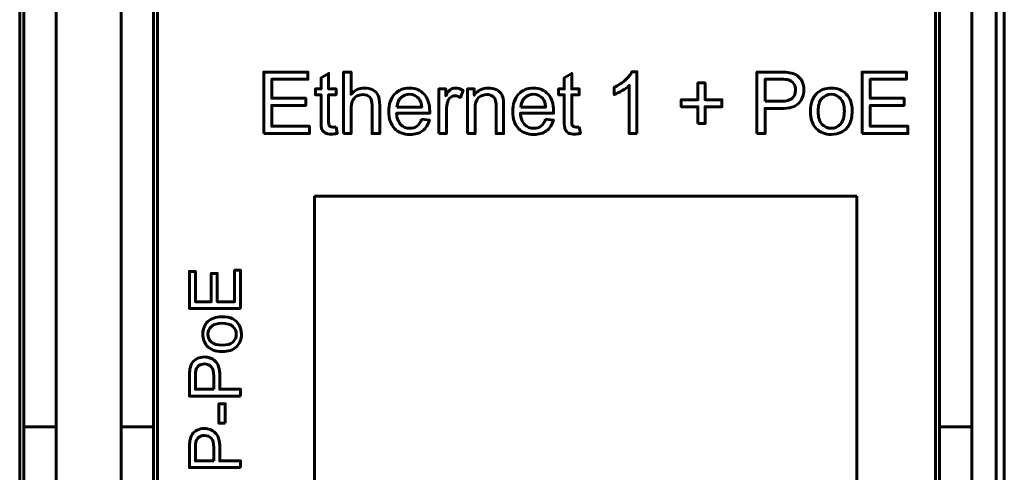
# Model space of a CAD drawing. Header units: millimetres. Extents: x -13 to 39, y -19 to 89.
# Tile 7 of 15: x 15 to 39, y 24 to 35. Entities that reach past the tile are written whole.
import ezdxf

# ---------------------------------------------------------------- set-up
doc = ezdxf.new("R2010")
doc.units = ezdxf.units.MM
doc.linetypes.add('K5LT_BASIC', pattern=[0])

msp = doc.modelspace()

# ---------------------------------------------------------------- linework, layer by layer
at = {"color": 150, "linetype": 'K5LT_BASIC', "lineweight": 60, "true_color": 0x0080ff}
for p, q in [((38.739, 61.118), (38.739, 8.557)), ((38.939, 61.118), (38.939, 8.557)), ((14.639, 22.438), (14.639, 47.238)), ((18.039, 22.438), (18.039, 47.238)), ((37.239, 22.438), (37.239, 47.238)), ((14.739, 44.413), (14.739, 25.262)), ((15.539, 25.262), (15.539, 44.413)), ((17.139, 25.262), (17.139, 44.413)), ((17.939, 44.413), (17.939, 25.262)), ((37.339, 44.413), (37.339, 25.262)), ((38.139, 25.262), (38.139, 44.413)), ((21.918, 14.246), (21.918, 30.956)), ((21.918, 30.956), (35.301, 30.956)), ((35.301, 30.956), (35.301, 14.246)), ((15.539, 25.262), (14.739, 25.262)), ((14.739, 23.338), (14.739, 25.262)), ((15.539, 23.645), (15.539, 25.262)), ((17.139, 23.645), (17.139, 25.262)), ((17.939, 25.262), (17.139, 25.262)), ((17.939, 25.262), (17.939, 23.338)), ((37.339, 25.262), (37.339, 23.338)), ((38.139, 25.262), (37.339, 25.262)), ((38.139, 23.645), (38.139, 25.262))]:
    msp.add_line(p, q, dxfattribs=at)
for points, knots in [([(29.87, 32.499), (29.87, 32.499), (29.684, 32.499), (29.684, 32.499), (29.684, 33.685), (29.684, 33.685), (29.639, 33.642), (29.58, 33.599), (29.507, 33.557), (29.435, 33.514), (29.369, 33.482), (29.311, 33.461), (29.311, 33.461), (29.311, 33.641), (29.311, 33.641), (29.415, 33.689), (29.506, 33.749), (29.584, 33.818), (29.662, 33.888), (29.718, 33.955), (29.75, 34.021), (29.75, 34.021), (29.87, 34.021), (29.87, 34.021), (29.87, 32.499), (29.87, 32.499)], [0, 0, 0, 0, 0.111111, 0.111111, 0.222222, 0.222222, 0.222222, 0.333333, 0.333333, 0.333333, 0.444444, 0.444444, 0.444444, 0.555556, 0.555556, 0.555556, 0.666667, 0.666667, 0.666667, 0.777778, 0.777778, 0.777778, 0.888889, 0.888889, 1, 1, 1, 1]), ([(20.66, 32.499), (20.66, 32.499), (20.66, 34.015), (20.66, 34.015), (21.754, 34.015), (21.754, 34.015), (21.754, 33.837), (21.754, 33.837), (20.861, 33.837), (20.861, 33.837), (20.861, 33.371), (20.861, 33.371), (21.697, 33.371), (21.697, 33.371), (21.697, 33.193), (21.697, 33.193), (20.861, 33.193), (20.861, 33.193), (20.861, 32.677), (20.861, 32.677), (21.79, 32.677), (21.79, 32.677), (21.79, 32.499), (21.79, 32.499), (20.66, 32.499), (20.66, 32.499)], [0, 0, 0, 0, 0.083333, 0.083333, 0.166667, 0.166667, 0.25, 0.25, 0.333333, 0.333333, 0.416667, 0.416667, 0.5, 0.5, 0.583333, 0.583333, 0.666667, 0.666667, 0.75, 0.75, 0.833333, 0.833333, 0.916667, 0.916667, 1, 1, 1, 1]), ([(22.449, 32.665), (22.449, 32.665), (22.474, 32.501), (22.474, 32.501), (22.422, 32.49), (22.375, 32.484), (22.334, 32.484), (22.267, 32.484), (22.214, 32.495), (22.177, 32.516), (22.14, 32.538), (22.114, 32.566), (22.099, 32.601), (22.083, 32.635), (22.076, 32.709), (22.076, 32.821), (22.076, 32.821), (22.076, 33.454), (22.076, 33.454), (21.938, 33.454), (21.938, 33.454), (21.938, 33.598), (21.938, 33.598), (22.076, 33.598), (22.076, 33.598), (22.076, 33.869), (22.076, 33.869), (22.262, 33.981), (22.262, 33.981), (22.262, 33.598), (22.262, 33.598), (22.449, 33.598), (22.449, 33.598), (22.449, 33.454), (22.449, 33.454), (22.262, 33.454), (22.262, 33.454), (22.262, 32.81), (22.262, 32.81), (22.262, 32.757), (22.265, 32.723), (22.272, 32.707), (22.279, 32.692), (22.289, 32.68), (22.304, 32.671), (22.319, 32.662), (22.34, 32.658), (22.367, 32.658), (22.388, 32.658), (22.415, 32.66), (22.449, 32.665)], [0, 0, 0, 0, 0.05, 0.05, 0.05, 0.1, 0.1, 0.1, 0.15, 0.15, 0.15, 0.2, 0.2, 0.2, 0.25, 0.25, 0.25, 0.3, 0.3, 0.35, 0.35, 0.4, 0.4, 0.45, 0.45, 0.5, 0.5, 0.55, 0.55, 0.6, 0.6, 0.65, 0.65, 0.7, 0.7, 0.75, 0.75, 0.8, 0.8, 0.8, 0.85, 0.85, 0.85, 0.9, 0.9, 0.9, 0.95, 0.95, 0.95, 1, 1, 1, 1]), ([(22.632, 32.499), (22.632, 32.499), (22.632, 34.015), (22.632, 34.015), (22.819, 34.015), (22.819, 34.015), (22.819, 33.469), (22.819, 33.469), (22.905, 33.57), (23.014, 33.621), (23.146, 33.621), (23.227, 33.621), (23.297, 33.605), (23.357, 33.573), (23.417, 33.541), (23.459, 33.497), (23.485, 33.44), (23.511, 33.384), (23.523, 33.302), (23.523, 33.194), (23.523, 33.194), (23.523, 32.499), (23.523, 32.499), (23.337, 32.499), (23.337, 32.499), (23.337, 33.194), (23.337, 33.194), (23.337, 33.286), (23.317, 33.354), (23.277, 33.396), (23.237, 33.439), (23.181, 33.46), (23.107, 33.46), (23.053, 33.46), (23.001, 33.446), (22.953, 33.417), (22.904, 33.389), (22.87, 33.35), (22.849, 33.301), (22.829, 33.252), (22.819, 33.185), (22.819, 33.099), (22.819, 33.099), (22.819, 32.499), (22.819, 32.499), (22.632, 32.499), (22.632, 32.499)], [0, 0, 0, 0, 0.058824, 0.058824, 0.117647, 0.117647, 0.176471, 0.176471, 0.176471, 0.235294, 0.235294, 0.235294, 0.294118, 0.294118, 0.294118, 0.352941, 0.352941, 0.352941, 0.411765, 0.411765, 0.411765, 0.470588, 0.470588, 0.529412, 0.529412, 0.588235, 0.588235, 0.588235, 0.647059, 0.647059, 0.647059, 0.705882, 0.705882, 0.705882, 0.764706, 0.764706, 0.764706, 0.823529, 0.823529, 0.823529, 0.882353, 0.882353, 0.882353, 0.941176, 0.941176, 1, 1, 1, 1]), ([(28.45, 32.665), (28.45, 32.665), (28.476, 32.501), (28.476, 32.501), (28.424, 32.49), (28.377, 32.484), (28.336, 32.484), (28.268, 32.484), (28.216, 32.495), (28.179, 32.516), (28.142, 32.538), (28.116, 32.566), (28.1, 32.601), (28.085, 32.635), (28.078, 32.709), (28.078, 32.821), (28.078, 32.821), (28.078, 33.454), (28.078, 33.454), (27.94, 33.454), (27.94, 33.454), (27.94, 33.598), (27.94, 33.598), (28.078, 33.598), (28.078, 33.598), (28.078, 33.869), (28.078, 33.869), (28.264, 33.981), (28.264, 33.981), (28.264, 33.598), (28.264, 33.598), (28.45, 33.598), (28.45, 33.598), (28.45, 33.454), (28.45, 33.454), (28.264, 33.454), (28.264, 33.454), (28.264, 32.81), (28.264, 32.81), (28.264, 32.757), (28.267, 32.723), (28.274, 32.707), (28.28, 32.692), (28.291, 32.68), (28.306, 32.671), (28.321, 32.662), (28.342, 32.658), (28.369, 32.658), (28.39, 32.658), (28.417, 32.66), (28.45, 32.665)], [0, 0, 0, 0, 0.05, 0.05, 0.05, 0.1, 0.1, 0.1, 0.15, 0.15, 0.15, 0.2, 0.2, 0.2, 0.25, 0.25, 0.25, 0.3, 0.3, 0.35, 0.35, 0.4, 0.4, 0.45, 0.45, 0.5, 0.5, 0.55, 0.55, 0.6, 0.6, 0.65, 0.65, 0.7, 0.7, 0.75, 0.75, 0.8, 0.8, 0.8, 0.85, 0.85, 0.85, 0.9, 0.9, 0.9, 0.95, 0.95, 0.95, 1, 1, 1, 1]), ([(32.835, 32.499), (32.835, 32.499), (32.835, 34.015), (32.835, 34.015), (33.407, 34.015), (33.407, 34.015), (33.508, 34.015), (33.585, 34.01), (33.638, 34), (33.713, 33.988), (33.775, 33.964), (33.825, 33.929), (33.876, 33.895), (33.916, 33.846), (33.947, 33.783), (33.978, 33.721), (33.993, 33.652), (33.993, 33.577), (33.993, 33.449), (33.952, 33.34), (33.87, 33.251), (33.788, 33.161), (33.639, 33.117), (33.425, 33.117), (33.425, 33.117), (33.036, 33.117), (33.036, 33.117), (33.036, 32.499), (33.036, 32.499), (32.835, 32.499), (32.835, 32.499)], [0, 0, 0, 0, 0.090909, 0.090909, 0.181818, 0.181818, 0.181818, 0.272727, 0.272727, 0.272727, 0.363636, 0.363636, 0.363636, 0.454545, 0.454545, 0.454545, 0.545455, 0.545455, 0.545455, 0.636364, 0.636364, 0.636364, 0.727273, 0.727273, 0.727273, 0.818182, 0.818182, 0.909091, 0.909091, 1, 1, 1, 1]), ([(33.036, 33.295), (33.036, 33.295), (33.428, 33.295), (33.428, 33.295), (33.558, 33.295), (33.649, 33.319), (33.704, 33.367), (33.758, 33.415), (33.786, 33.483), (33.786, 33.571), (33.786, 33.634), (33.77, 33.689), (33.738, 33.734), (33.705, 33.779), (33.663, 33.809), (33.611, 33.823), (33.577, 33.832), (33.515, 33.837), (33.424, 33.837), (33.424, 33.837), (33.036, 33.837), (33.036, 33.837), (33.036, 33.295), (33.036, 33.295)], [0, 0, 0, 0, 0.125, 0.125, 0.125, 0.25, 0.25, 0.25, 0.375, 0.375, 0.375, 0.5, 0.5, 0.5, 0.625, 0.625, 0.625, 0.75, 0.75, 0.75, 0.875, 0.875, 1, 1, 1, 1]), ([(35.428, 32.499), (35.428, 32.499), (35.428, 34.015), (35.428, 34.015), (36.523, 34.015), (36.523, 34.015), (36.523, 33.837), (36.523, 33.837), (35.629, 33.837), (35.629, 33.837), (35.629, 33.371), (35.629, 33.371), (36.466, 33.371), (36.466, 33.371), (36.466, 33.193), (36.466, 33.193), (35.629, 33.193), (35.629, 33.193), (35.629, 32.677), (35.629, 32.677), (36.559, 32.677), (36.559, 32.677), (36.559, 32.499), (36.559, 32.499), (35.428, 32.499), (35.428, 32.499)], [0, 0, 0, 0, 0.083333, 0.083333, 0.166667, 0.166667, 0.25, 0.25, 0.333333, 0.333333, 0.416667, 0.416667, 0.5, 0.5, 0.583333, 0.583333, 0.666667, 0.666667, 0.75, 0.75, 0.833333, 0.833333, 0.916667, 0.916667, 1, 1, 1, 1]), ([(24.559, 32.855), (24.559, 32.855), (24.751, 32.829), (24.751, 32.829), (24.721, 32.717), (24.665, 32.63), (24.584, 32.568), (24.502, 32.507), (24.397, 32.476), (24.27, 32.476), (24.11, 32.476), (23.983, 32.525), (23.889, 32.624), (23.795, 32.722), (23.748, 32.861), (23.748, 33.039), (23.748, 33.223), (23.795, 33.366), (23.89, 33.468), (23.985, 33.57), (24.108, 33.621), (24.26, 33.621), (24.406, 33.621), (24.526, 33.571), (24.618, 33.471), (24.711, 33.371), (24.758, 33.231), (24.758, 33.05), (24.758, 33.039), (24.757, 33.022), (24.757, 33.001), (24.757, 33.001), (23.939, 33.001), (23.939, 33.001), (23.946, 32.88), (23.98, 32.788), (24.041, 32.724), (24.102, 32.66), (24.179, 32.628), (24.27, 32.628), (24.338, 32.628), (24.396, 32.646), (24.444, 32.682), (24.493, 32.718), (24.531, 32.776), (24.559, 32.855)], [0, 0, 0, 0, 0.066667, 0.066667, 0.066667, 0.133333, 0.133333, 0.133333, 0.2, 0.2, 0.2, 0.266667, 0.266667, 0.266667, 0.333333, 0.333333, 0.333333, 0.4, 0.4, 0.4, 0.466667, 0.466667, 0.466667, 0.533333, 0.533333, 0.533333, 0.6, 0.6, 0.6, 0.666667, 0.666667, 0.666667, 0.733333, 0.733333, 0.733333, 0.8, 0.8, 0.8, 0.866667, 0.866667, 0.866667, 0.933333, 0.933333, 0.933333, 1, 1, 1, 1]), ([(24.985, 32.499), (24.985, 32.499), (24.985, 33.598), (24.985, 33.598), (25.152, 33.598), (25.152, 33.598), (25.152, 33.429), (25.152, 33.429), (25.195, 33.507), (25.234, 33.559), (25.27, 33.583), (25.307, 33.608), (25.347, 33.621), (25.39, 33.621), (25.453, 33.621), (25.517, 33.601), (25.582, 33.562), (25.582, 33.562), (25.515, 33.39), (25.515, 33.39), (25.47, 33.415), (25.425, 33.428), (25.38, 33.428), (25.339, 33.428), (25.303, 33.416), (25.271, 33.391), (25.239, 33.367), (25.216, 33.333), (25.202, 33.29), (25.181, 33.224), (25.171, 33.152), (25.171, 33.073), (25.171, 33.073), (25.171, 32.499), (25.171, 32.499), (24.985, 32.499), (24.985, 32.499)], [0, 0, 0, 0, 0.076923, 0.076923, 0.153846, 0.153846, 0.230769, 0.230769, 0.230769, 0.307692, 0.307692, 0.307692, 0.384615, 0.384615, 0.384615, 0.461538, 0.461538, 0.461538, 0.538462, 0.538462, 0.538462, 0.615385, 0.615385, 0.615385, 0.692308, 0.692308, 0.692308, 0.769231, 0.769231, 0.769231, 0.846154, 0.846154, 0.846154, 0.923077, 0.923077, 1, 1, 1, 1]), ([(25.692, 32.499), (25.692, 32.499), (25.692, 33.598), (25.692, 33.598), (25.859, 33.598), (25.859, 33.598), (25.859, 33.442), (25.859, 33.442), (25.939, 33.561), (26.056, 33.621), (26.208, 33.621), (26.274, 33.621), (26.335, 33.609), (26.39, 33.585), (26.446, 33.562), (26.487, 33.53), (26.515, 33.492), (26.542, 33.453), (26.562, 33.407), (26.573, 33.354), (26.579, 33.32), (26.583, 33.26), (26.583, 33.173), (26.583, 33.173), (26.583, 32.499), (26.583, 32.499), (26.397, 32.499), (26.397, 32.499), (26.397, 33.166), (26.397, 33.166), (26.397, 33.242), (26.389, 33.299), (26.375, 33.336), (26.361, 33.374), (26.335, 33.404), (26.298, 33.426), (26.261, 33.449), (26.218, 33.46), (26.169, 33.46), (26.09, 33.46), (26.022, 33.435), (25.964, 33.384), (25.906, 33.334), (25.878, 33.239), (25.878, 33.098), (25.878, 33.098), (25.878, 32.499), (25.878, 32.499), (25.692, 32.499), (25.692, 32.499)], [0, 0, 0, 0, 0.055556, 0.055556, 0.111111, 0.111111, 0.166667, 0.166667, 0.166667, 0.222222, 0.222222, 0.222222, 0.277778, 0.277778, 0.277778, 0.333333, 0.333333, 0.333333, 0.388889, 0.388889, 0.388889, 0.444444, 0.444444, 0.444444, 0.5, 0.5, 0.555556, 0.555556, 0.611111, 0.611111, 0.611111, 0.666667, 0.666667, 0.666667, 0.722222, 0.722222, 0.722222, 0.777778, 0.777778, 0.777778, 0.833333, 0.833333, 0.833333, 0.888889, 0.888889, 0.888889, 0.944444, 0.944444, 1, 1, 1, 1]), ([(27.618, 32.855), (27.618, 32.855), (27.811, 32.829), (27.811, 32.829), (27.781, 32.717), (27.725, 32.63), (27.643, 32.568), (27.561, 32.507), (27.457, 32.476), (27.329, 32.476), (27.169, 32.476), (27.042, 32.525), (26.948, 32.624), (26.854, 32.722), (26.807, 32.861), (26.807, 33.039), (26.807, 33.223), (26.855, 33.366), (26.95, 33.468), (27.045, 33.57), (27.168, 33.621), (27.319, 33.621), (27.465, 33.621), (27.585, 33.571), (27.678, 33.471), (27.771, 33.371), (27.817, 33.231), (27.817, 33.05), (27.817, 33.039), (27.817, 33.022), (27.816, 33.001), (27.816, 33.001), (26.998, 33.001), (26.998, 33.001), (27.005, 32.88), (27.039, 32.788), (27.1, 32.724), (27.161, 32.66), (27.238, 32.628), (27.329, 32.628), (27.397, 32.628), (27.456, 32.646), (27.504, 32.682), (27.552, 32.718), (27.59, 32.776), (27.618, 32.855)], [0, 0, 0, 0, 0.066667, 0.066667, 0.066667, 0.133333, 0.133333, 0.133333, 0.2, 0.2, 0.2, 0.266667, 0.266667, 0.266667, 0.333333, 0.333333, 0.333333, 0.4, 0.4, 0.4, 0.466667, 0.466667, 0.466667, 0.533333, 0.533333, 0.533333, 0.6, 0.6, 0.6, 0.666667, 0.666667, 0.666667, 0.733333, 0.733333, 0.733333, 0.8, 0.8, 0.8, 0.866667, 0.866667, 0.866667, 0.933333, 0.933333, 0.933333, 1, 1, 1, 1]), ([(31.379, 32.744), (31.379, 32.744), (31.379, 33.159), (31.379, 33.159), (30.966, 33.159), (30.966, 33.159), (30.966, 33.333), (30.966, 33.333), (31.379, 33.333), (31.379, 33.333), (31.379, 33.746), (31.379, 33.746), (31.555, 33.746), (31.555, 33.746), (31.555, 33.333), (31.555, 33.333), (31.968, 33.333), (31.968, 33.333), (31.968, 33.159), (31.968, 33.159), (31.555, 33.159), (31.555, 33.159), (31.555, 32.744), (31.555, 32.744), (31.379, 32.744), (31.379, 32.744)], [0, 0, 0, 0, 0.083333, 0.083333, 0.166667, 0.166667, 0.25, 0.25, 0.333333, 0.333333, 0.416667, 0.416667, 0.5, 0.5, 0.583333, 0.583333, 0.666667, 0.666667, 0.75, 0.75, 0.833333, 0.833333, 0.916667, 0.916667, 1, 1, 1, 1]), ([(34.154, 33.048), (34.154, 33.251), (34.21, 33.401), (34.323, 33.499), (34.418, 33.58), (34.533, 33.621), (34.669, 33.621), (34.82, 33.621), (34.943, 33.571), (35.039, 33.473), (35.135, 33.374), (35.183, 33.238), (35.183, 33.064), (35.183, 32.923), (35.161, 32.812), (35.119, 32.731), (35.077, 32.65), (35.015, 32.587), (34.934, 32.543), (34.853, 32.498), (34.764, 32.476), (34.669, 32.476), (34.515, 32.476), (34.391, 32.525), (34.201, 32.722), (34.154, 32.863), (34.154, 33.048)], [0, 0, 0, 0, 0.111111, 0.111111, 0.111111, 0.222222, 0.222222, 0.222222, 0.333333, 0.333333, 0.333333, 0.444444, 0.444444, 0.444444, 0.555556, 0.555556, 0.555556, 0.666667, 0.666667, 0.666667, 0.777778, 0.777778, 0.777778, 0.888889, 0.888889, 1, 1, 1, 1]), ([(23.949, 33.153), (23.949, 33.153), (24.561, 33.153), (24.561, 33.153), (24.553, 33.245), (24.529, 33.315), (24.491, 33.361), (24.432, 33.432), (24.355, 33.468), (24.261, 33.468), (24.175, 33.468), (24.104, 33.44), (24.046, 33.383), (23.988, 33.326), (23.956, 33.249), (23.949, 33.153)], [0, 0, 0, 0, 0.2, 0.2, 0.2, 0.4, 0.4, 0.4, 0.6, 0.6, 0.6, 0.8, 0.8, 0.8, 1, 1, 1, 1]), ([(27.009, 33.153), (27.009, 33.153), (27.62, 33.153), (27.62, 33.153), (27.612, 33.245), (27.589, 33.315), (27.55, 33.361), (27.491, 33.432), (27.414, 33.468), (27.32, 33.468), (27.235, 33.468), (27.163, 33.44), (27.105, 33.383), (27.047, 33.326), (27.015, 33.249), (27.009, 33.153)], [0, 0, 0, 0, 0.2, 0.2, 0.2, 0.4, 0.4, 0.4, 0.6, 0.6, 0.6, 0.8, 0.8, 0.8, 1, 1, 1, 1]), ([(34.344, 33.048), (34.344, 32.907), (34.375, 32.802), (34.436, 32.733), (34.498, 32.663), (34.575, 32.628), (34.669, 32.628), (34.761, 32.628), (34.838, 32.663), (34.9, 32.733), (34.961, 32.803), (34.992, 32.91), (34.992, 33.054), (34.992, 33.189), (34.961, 33.292), (34.899, 33.362), (34.837, 33.431), (34.761, 33.466), (34.669, 33.466), (34.575, 33.466), (34.498, 33.432), (34.436, 33.362), (34.375, 33.293), (34.344, 33.188), (34.344, 33.048)], [0, 0, 0, 0, 0.125, 0.125, 0.125, 0.25, 0.25, 0.25, 0.375, 0.375, 0.375, 0.5, 0.5, 0.5, 0.625, 0.625, 0.625, 0.75, 0.75, 0.75, 0.875, 0.875, 0.875, 1, 1, 1, 1]), ([(20.092, 28.185), (20.092, 28.185), (18.829, 28.185), (18.829, 28.185), (18.829, 29.097), (18.829, 29.097), (18.977, 29.097), (18.977, 29.097), (18.977, 28.352), (18.977, 28.352), (19.365, 28.352), (19.365, 28.352), (19.365, 29.049), (19.365, 29.049), (19.513, 29.049), (19.513, 29.049), (19.513, 28.352), (19.513, 28.352), (19.944, 28.352), (19.944, 28.352), (19.944, 29.127), (19.944, 29.127), (20.092, 29.127), (20.092, 29.127), (20.092, 28.185), (20.092, 28.185)], [0, 0, 0, 0, 0.083333, 0.083333, 0.166667, 0.166667, 0.25, 0.25, 0.333333, 0.333333, 0.416667, 0.416667, 0.5, 0.5, 0.583333, 0.583333, 0.666667, 0.666667, 0.75, 0.75, 0.833333, 0.833333, 0.916667, 0.916667, 1, 1, 1, 1]), ([(19.634, 27.123), (19.465, 27.123), (19.34, 27.17), (19.259, 27.264), (19.191, 27.342), (19.157, 27.439), (19.157, 27.552), (19.157, 27.677), (19.198, 27.78), (19.281, 27.86), (19.363, 27.94), (19.476, 27.98), (19.621, 27.98), (19.739, 27.98), (19.831, 27.962), (19.899, 27.927), (19.966, 27.892), (20.018, 27.84), (20.055, 27.773), (20.093, 27.705), (20.111, 27.631), (20.111, 27.552), (20.111, 27.424), (20.07, 27.32), (19.906, 27.162), (19.788, 27.123), (19.634, 27.123)], [0, 0, 0, 0, 0.111111, 0.111111, 0.111111, 0.222222, 0.222222, 0.222222, 0.333333, 0.333333, 0.333333, 0.444444, 0.444444, 0.444444, 0.555556, 0.555556, 0.555556, 0.666667, 0.666667, 0.666667, 0.777778, 0.777778, 0.777778, 0.888889, 0.888889, 1, 1, 1, 1]), ([(19.635, 27.281), (19.752, 27.281), (19.839, 27.307), (19.897, 27.358), (19.955, 27.409), (19.984, 27.474), (19.984, 27.552), (19.984, 27.629), (19.955, 27.693), (19.897, 27.744), (19.838, 27.795), (19.749, 27.821), (19.63, 27.821), (19.517, 27.821), (19.431, 27.795), (19.373, 27.744), (19.315, 27.692), (19.286, 27.628), (19.286, 27.552), (19.286, 27.474), (19.315, 27.409), (19.373, 27.358), (19.43, 27.307), (19.518, 27.281), (19.635, 27.281)], [0, 0, 0, 0, 0.125, 0.125, 0.125, 0.25, 0.25, 0.25, 0.375, 0.375, 0.375, 0.5, 0.5, 0.5, 0.625, 0.625, 0.625, 0.75, 0.75, 0.75, 0.875, 0.875, 0.875, 1, 1, 1, 1]), ([(20.092, 26.024), (20.092, 26.024), (18.829, 26.024), (18.829, 26.024), (18.829, 26.501), (18.829, 26.501), (18.829, 26.584), (18.833, 26.648), (18.841, 26.693), (18.851, 26.755), (18.871, 26.807), (18.9, 26.849), (18.929, 26.891), (18.97, 26.925), (19.022, 26.95), (19.074, 26.976), (19.131, 26.989), (19.194, 26.989), (19.301, 26.989), (19.391, 26.954), (19.465, 26.886), (19.54, 26.818), (19.577, 26.694), (19.577, 26.515), (19.577, 26.515), (19.577, 26.191), (19.577, 26.191), (20.092, 26.191), (20.092, 26.191), (20.092, 26.024), (20.092, 26.024)], [0, 0, 0, 0, 0.090909, 0.090909, 0.181818, 0.181818, 0.181818, 0.272727, 0.272727, 0.272727, 0.363636, 0.363636, 0.363636, 0.454545, 0.454545, 0.454545, 0.545455, 0.545455, 0.545455, 0.636364, 0.636364, 0.636364, 0.727273, 0.727273, 0.727273, 0.818182, 0.818182, 0.909091, 0.909091, 1, 1, 1, 1]), ([(19.429, 26.191), (19.429, 26.191), (19.429, 26.518), (19.429, 26.518), (19.429, 26.626), (19.409, 26.702), (19.368, 26.748), (19.328, 26.793), (19.272, 26.816), (19.199, 26.816), (19.146, 26.816), (19.101, 26.802), (19.063, 26.776), (19.025, 26.749), (19, 26.714), (18.988, 26.67), (18.981, 26.642), (18.977, 26.59), (18.977, 26.514), (18.977, 26.514), (18.977, 26.191), (18.977, 26.191), (19.429, 26.191), (19.429, 26.191)], [0, 0, 0, 0, 0.125, 0.125, 0.125, 0.25, 0.25, 0.25, 0.375, 0.375, 0.375, 0.5, 0.5, 0.5, 0.625, 0.625, 0.625, 0.75, 0.75, 0.75, 0.875, 0.875, 1, 1, 1, 1]), ([(19.713, 25.355), (19.713, 25.355), (19.557, 25.355), (19.557, 25.355), (19.557, 25.835), (19.557, 25.835), (19.713, 25.835), (19.713, 25.835), (19.713, 25.355), (19.713, 25.355)], [0, 0, 0, 0, 0.25, 0.25, 0.5, 0.5, 0.75, 0.75, 1, 1, 1, 1]), ([(20.092, 24.26), (20.092, 24.26), (18.829, 24.26), (18.829, 24.26), (18.829, 24.737), (18.829, 24.737), (18.829, 24.82), (18.833, 24.884), (18.841, 24.929), (18.851, 24.991), (18.871, 25.043), (18.9, 25.085), (18.929, 25.127), (18.97, 25.161), (19.022, 25.186), (19.074, 25.212), (19.131, 25.225), (19.194, 25.225), (19.301, 25.225), (19.391, 25.191), (19.465, 25.122), (19.54, 25.054), (19.577, 24.93), (19.577, 24.751), (19.577, 24.751), (19.577, 24.427), (19.577, 24.427), (20.092, 24.427), (20.092, 24.427), (20.092, 24.26), (20.092, 24.26)], [0, 0, 0, 0, 0.090909, 0.090909, 0.181818, 0.181818, 0.181818, 0.272727, 0.272727, 0.272727, 0.363636, 0.363636, 0.363636, 0.454545, 0.454545, 0.454545, 0.545455, 0.545455, 0.545455, 0.636364, 0.636364, 0.636364, 0.727273, 0.727273, 0.727273, 0.818182, 0.818182, 0.909091, 0.909091, 1, 1, 1, 1]), ([(19.429, 24.427), (19.429, 24.427), (19.429, 24.754), (19.429, 24.754), (19.429, 24.862), (19.409, 24.938), (19.368, 24.984), (19.328, 25.029), (19.272, 25.052), (19.199, 25.052), (19.146, 25.052), (19.101, 25.039), (19.063, 25.012), (19.025, 24.985), (19, 24.95), (18.988, 24.906), (18.981, 24.878), (18.977, 24.826), (18.977, 24.75), (18.977, 24.75), (18.977, 24.427), (18.977, 24.427), (19.429, 24.427), (19.429, 24.427)], [0, 0, 0, 0, 0.125, 0.125, 0.125, 0.25, 0.25, 0.25, 0.375, 0.375, 0.375, 0.5, 0.5, 0.5, 0.625, 0.625, 0.625, 0.75, 0.75, 0.75, 0.875, 0.875, 1, 1, 1, 1])]:
    msp.add_open_spline(points, degree=3, knots=knots, dxfattribs=at)

doc.saveas('drawing.dxf')
